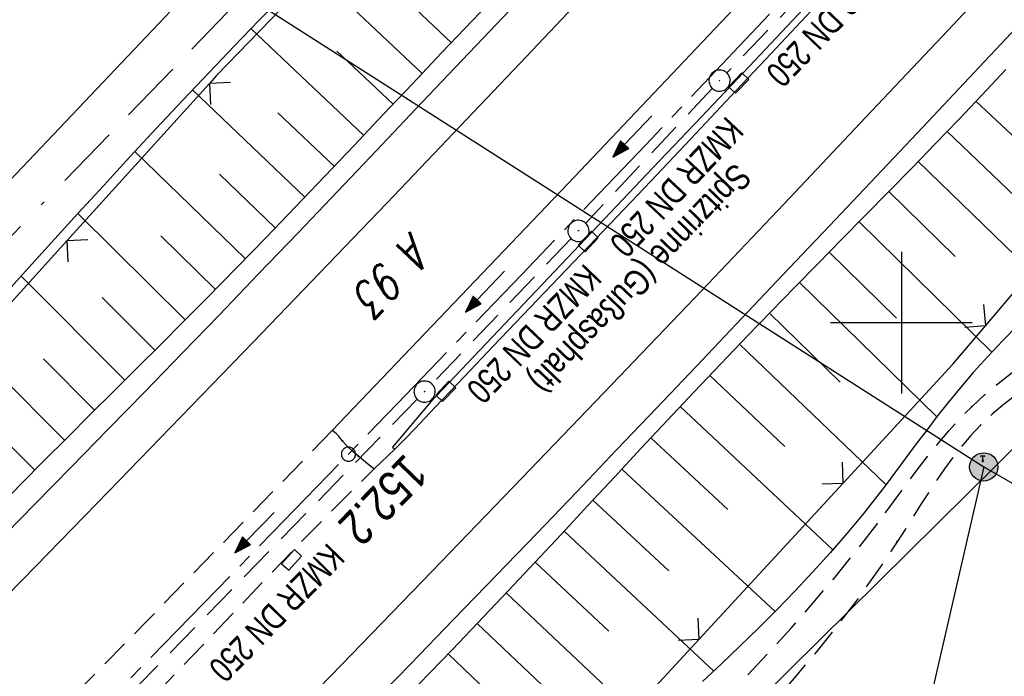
# Model space of a CAD drawing. Extents: x 510526 to 513920, y 467229 to 478797.
# Tile 210 of 256: x 511338 to 511407, y 473075 to 473121. Entities that reach past the tile are written whole.
import ezdxf

# ---------------------------------------------------------------- set-up
doc = ezdxf.new("R2010")
doc.units = 0
doc.header["$LTSCALE"] = 10
doc.header["$MEASUREMENT"] = 0
for name, pattern in [('ACAD_ISO16W100', [73, 15, -6.5, 15, -6.5, 15, -7, 1, -7]), ('ACHSE', [5.5, 4, -0.5, 0.5, -0.5]), ('LT00', [0]), ('LT11', [0.3, 0.2, -0.1]), ('STRICHLINIE2', [0.375, 0.25, -0.125])]:
    doc.linetypes.add(name, pattern=pattern)
doc.layers.get('0').update_dxf_attribs({"linetype": 'LT00'})
for name, color, linetype in [('-AX-020', 250, 'ACHSE'), ('-Halt-Pfeil', 4, 'LT00'), ('-Haltung', 182, 'STRICHLINIE2'), ('-Haltungsbeschriftung', 182, 'LT00'), ('-ST-20-1', 250, 'LT00'), ('BAB-KABEL', 220, 'ACAD_ISO16W100'), ('DFK_AB_L', 21, 'LT00'), ('DFK_BES-WEGE', 255, 'LT00'), ('DFK_TOPO-SYM', 252, 'LT00'), ('MITTELSTREIFEN-Ü_LINIE', 250, 'LT11'), ('RINNE_TEXT', 11, 'Continuous'), ('STROM_FREILTG', 80, 'STROMFREILEITUNG'), ('STROM_TEXT', 80, 'Continuous'), ('V93_AFBR_BAB', 250, 'LT00'), ('V93_BOESCH', 250, 'LT00'), ('V93_BOSCHUNG', 250, 'LT00'), ('V93_FELDWEG', 250, 'LT11'), ('V93_H_BORD', 250, 'LT00'), ('V93_KA_PRUF', 182, 'LT00'), ('V93_LD_MARK', 250, 'LT00'), ('V93_MSUE', 1, 'LT00'), ('V93_PARK_MS', 1, 'LT00'), ('V93_RASTER', 250, 'LT00'), ('V93_RINNE', 182, 'LT00'), ('V93_SINKK', 182, 'LT00'), ('V93_ZAUN', 40, 'LT00')]:
    doc.layers.add(name, color=color, linetype=linetype)
doc.styles.add('Arial', font='ARIAL.TTF')
doc.styles.add('Beschrift', font='ARIAL.TTF')
doc.styles.add('Haltungsbeschriftung', font='ARIAL.TTF', dxfattribs={"width": 0.75})
doc.styles.get("Standard").update_dxf_attribs({"font": 'romans.shx'})
doc.styles.add('Strom', font='txt.shx')
doc.linetypes.add('STROMFREILEITUNG', pattern='A,12.7,-5.5,["xx",Strom,S=2.5,R=0,X=-2.6,Y=-0.85],-4.35', length=22.55)

# ---------------------------------------------------------------- blocks, each defined once
blk = doc.blocks.new('SYMB7309')
at = {"color": 0, "linetype": 'ByBlock'}
for p, q in [((1.558, 3.279999), (-1.558, 3.28)), ((0, 0.5002), (0, 3.28))]:
    blk.add_line(p, q, dxfattribs=at)
for points in [[(-0.984, 3.526), (-1.558, 3.28), (-0.984, 3.034)], [(-0.031408, 0.499213), (-0.093728, 0.49134), (-0.15457, 0.475719), (-0.212975, 0.452595), (-0.268021, 0.422333), (-0.31884, 0.385411), (-0.36463, 0.342411), (-0.40467, 0.29401), (-0.438329, 0.240973), (-0.465074, 0.184136), (-0.484486, 0.124395), (-0.496256, 0.062692), (-0.5002, 0)], [(-0.5002, 0), (-0.496256, -0.062692), (-0.484486, -0.124395), (-0.465074, -0.184136), (-0.438329, -0.240973), (-0.404671, -0.29401), (-0.36463, -0.342411), (-0.31884, -0.385411), (-0.268021, -0.422333), (-0.212975, -0.452595), (-0.15457, -0.475719), (-0.093728, -0.49134), (-0.031408, -0.499213), (0.031408, -0.499213), (0.093728, -0.49134), (0.15457, -0.475719), (0.212975, -0.452595), (0.268021, -0.422333), (0.31884, -0.385411), (0.36463, -0.342411), (0.404671, -0.29401), (0.438329, -0.240973), (0.465075, -0.184136), (0.484486, -0.124395), (0.496256, -0.062692), (0.500201, 0)], [(0.5002, 0), (0.496256, 0.062692), (0.484485, 0.124395), (0.465074, 0.184136), (0.438329, 0.240973), (0.40467, 0.29401), (0.36463, 0.34241), (0.31884, 0.385411), (0.268021, 0.422333), (0.212975, 0.452595), (0.15457, 0.475719), (0.093728, 0.49134), (0.031408, 0.499213), (-0.031408, 0.499213)], [(0.984, 3.526), (1.558, 3.279999), (0.984, 3.034)]]:
    blk.add_lwpolyline(points, dxfattribs=at)
blk = doc.blocks.new('SYMB0002')
at = {"color": 0, "linetype": 'ByBlock'}
for points in [[(-0.031395, 0.499013), (-0.093691, 0.491144), (-0.154509, 0.475528), (-0.21289, 0.452414), (-0.267913, 0.422164), (-0.318712, 0.385257), (-0.364484, 0.342274), (-0.404509, 0.293893), (-0.438154, 0.240877), (-0.464888, 0.184062), (-0.484292, 0.124345), (-0.496058, 0.062667), (-0.5, 0)], [(-0.5, 0), (-0.496058, -0.062667), (-0.484292, -0.124345), (-0.464888, -0.184062), (-0.438154, -0.240877), (-0.404509, -0.293893), (-0.364485, -0.342274), (-0.318712, -0.385257), (-0.267914, -0.422164), (-0.21289, -0.452414), (-0.154509, -0.475529), (-0.093691, -0.491144), (-0.031395, -0.499014), (0.031395, -0.499014)], [(0.5, 0), (0.496057, 0.062667), (0.484292, 0.124345), (0.464888, 0.184062), (0.438153, 0.240877), (0.404509, 0.293893), (0.364484, 0.342274), (0.318712, 0.385257), (0.267913, 0.422164), (0.21289, 0.452414), (0.154509, 0.475528), (0.093691, 0.491144), (0.031395, 0.499013), (-0.031395, 0.499013)], [(0.031395, -0.499014), (0.093691, -0.491144), (0.154509, -0.475529), (0.21289, -0.452414), (0.267914, -0.422164), (0.318712, -0.385257), (0.364485, -0.342274), (0.404509, -0.293893), (0.438154, -0.240877), (0.464889, -0.184062), (0.484292, -0.124345), (0.496058, -0.062667), (0.5, 0)]]:
    blk.add_lwpolyline(points, dxfattribs=at)
blk = doc.blocks.new('SYMB0011')
at = {"color": 0, "linetype": 'ByBlock'}
for p, q in [((0.5, 0), (-0.5, 0)), ((0, 0.5), (0, -0.5))]:
    blk.add_line(p, q, dxfattribs=at)
blk = doc.blocks.new('SYMB0024')
at = {"color": 0, "linetype": 'ByBlock'}
for p, q in [((-0.5, 0.5), (0, 0)), ((0, 0), (0.5, 0.5))]:
    blk.add_line(p, q, dxfattribs=at)
blk = doc.blocks.new('SYMB0652')
at = {"color": 0, "linetype": 'ByBlock'}
blk.add_lwpolyline([(-0.15, -0.075), (0.15, -0.075), (0.15, 0.075), (-0.15, 0.075), (-0.15, -0.075)], dxfattribs=at)
blk = doc.blocks.new('SYMB0003')
at = {"color": 0, "linetype": 'ByBlock'}
for p, q in [((-0.015712, 0), (0.010166, 0.012015)), ((0, -0.021257), (-0.015712, 0)), ((0.010166, 0.012015), (0, -0.021257))]:
    blk.add_line(p, q, dxfattribs=at)
for points in [[(-0.031395, 0.499013), (-0.093691, 0.491144), (-0.154509, 0.475528), (-0.21289, 0.452414), (-0.267913, 0.422164), (-0.318712, 0.385257), (-0.364484, 0.342274), (-0.404509, 0.293893), (-0.438154, 0.240877), (-0.464888, 0.184062), (-0.484292, 0.124345), (-0.496058, 0.062667), (-0.5, 0)], [(0.5, 0), (0.496057, 0.062667), (0.484292, 0.124345), (0.464888, 0.184062), (0.438153, 0.240877), (0.404509, 0.293893), (0.364484, 0.342274), (0.318712, 0.385257), (0.267913, 0.422164), (0.21289, 0.452414), (0.154509, 0.475528), (0.093691, 0.491144), (0.031395, 0.499013), (-0.031395, 0.499013)], [(-0.5, 0), (-0.496058, -0.062667), (-0.484292, -0.124345), (-0.464888, -0.184062), (-0.438154, -0.240877), (-0.404509, -0.293893), (-0.364485, -0.342274), (-0.318712, -0.385257), (-0.267914, -0.422164), (-0.21289, -0.452414), (-0.154509, -0.475529), (-0.093691, -0.491144), (-0.031395, -0.499014), (0.031395, -0.499014)], [(0.031395, -0.499014), (0.093691, -0.491144), (0.154509, -0.475529), (0.21289, -0.452414), (0.267914, -0.422164), (0.318712, -0.385257), (0.364485, -0.342274), (0.404509, -0.293893), (0.438154, -0.240877), (0.464889, -0.184062), (0.484292, -0.124345), (0.496058, -0.062667), (0.5, 0)]]:
    blk.add_lwpolyline(points, dxfattribs=at)
blk = doc.blocks.new('SYMB0070')
at = {"color": 0, "linetype": 'ByBlock'}
for p, q in [((-0.5, 0), (0.2, 0)), ((0.5, 0), (0.2, 0.1)), ((0.2, 0.1), (0.2, 0)), ((0.468, 0), (0.21, 0.086)), ((0.21, 0.086), (0.21, -0.086)), ((0.21, -0.086), (0.468, 0)), ((0.22, -0.072), (0.437, 0)), ((0.23, -0.058), (0.405, 0)), ((0.24, -0.045), (0.374, 0)), ((0.342, 0), (0.25, 0.031)), ((0.25, 0.031), (0.25, -0.031)), ((0.25, -0.031), (0.342, 0)), ((0.26, -0.017), (0.31, 0)), ((0.27, -0.003), (0.279, 0))]:
    blk.add_line(p, q, dxfattribs=at)
for points in [[(0.2, 0), (0.2, -0.1), (0.5, 0)], [(0.437, 0), (0.22, 0.072), (0.22, -0.072)], [(0.405, 0), (0.23, 0.058), (0.23, -0.058)], [(0.374, 0), (0.24, 0.045), (0.24, -0.045)], [(0.31, 0), (0.26, 0.017), (0.26, -0.017)], [(0.279, 0), (0.27, 0.003), (0.27, -0.003)]]:
    blk.add_lwpolyline(points, dxfattribs=at)

msp = doc.modelspace()

# ---------------------------------------------------------------- hatches: boundary and pattern name
at = {"layer": 'STROM_TEXT'}
h = msp.add_hatch(color=256, dxfattribs=at)
edge = h.paths.add_edge_path()
edge.add_arc((511405.815, 473089.817), 1, 0, 360)

# ---------------------------------------------------------------- linework, layer by layer
at = {"layer": '-AX-020', "ltscale": 0.2, "flags": 128}
msp.add_lwpolyline([(513881.716, 478796.972), (513877.87, 478787.354), (513870.367, 478768.801), (513862.788, 478750.278), (513855.137, 478731.786), (513847.411, 478713.324), (513839.611, 478694.893), (513831.738, 478676.494), (513823.791, 478658.127), (513815.771, 478639.791), (513807.678, 478621.487), (513799.512, 478603.216), (513791.272, 478584.978), (513782.96, 478566.773), (513774.576, 478548.601), (513766.118, 478530.463), (513757.588, 478512.359), (513748.986, 478494.289), (513740.312, 478476.254), (513731.565, 478458.253), (513722.747, 478440.287), (513713.857, 478422.357), (513704.896, 478404.463), (513695.863, 478386.605), (513686.758, 478368.782), (513677.583, 478350.997), (513668.336, 478333.248), (513659.019, 478315.536), (513649.63, 478297.862), (513640.172, 478280.225), (513630.643, 478262.626), (513621.043, 478245.066), (513611.374, 478227.544), (513601.634, 478210.061), (513591.825, 478192.617), (513586.745, 478183.647), (513576.83, 478166.262), (513566.848, 478148.917), (513556.8, 478131.609), (513546.688, 478114.338), (513536.514, 478097.104), (513526.28, 478079.906), (513515.988, 478062.743), (513505.638, 478045.613), (513495.234, 478028.517), (513484.778, 478011.453), (513474.27, 477994.421), (513463.712, 477977.419), (513453.108, 477960.447), (513442.457, 477943.503), (513431.762, 477926.587), (513421.026, 477909.698), (513410.248, 477892.835), (513399.432, 477875.997), (513388.579, 477859.182), (513377.691, 477842.39), (513366.769, 477825.62), (513355.815, 477808.871), (513344.831, 477792.142), (513333.819, 477775.431), (513322.78, 477758.738), (513311.715, 477742.062), (513300.628, 477725.401), (513289.519, 477708.754), (513278.389, 477692.121), (513267.242, 477675.5), (513256.078, 477658.891), (513244.899, 477642.291), (513233.706, 477625.7), (513222.502, 477609.117), (513211.288, 477592.542), (513200.066, 477575.971), (513188.837, 477559.405), (513177.603, 477542.843), (513166.366, 477526.282), (513154.797, 477509.239), (513142.496, 477491.114), (513130.197, 477472.988), (513117.902, 477454.859), (513105.613, 477436.726), (513093.333, 477418.587), (513081.064, 477400.44), (513068.808, 477382.285), (513056.567, 477364.119), (513044.344, 477345.942), (513032.141, 477327.752), (513019.958, 477309.547), (513007.8, 477291.325), (512995.668, 477273.087), (512983.565, 477254.83), (512971.492, 477236.552), (512959.452, 477218.253), (512947.447, 477199.931), (512935.479, 477181.584), (512923.551, 477163.212), (512911.665, 477144.812), (512899.822, 477126.385), (512888.026, 477107.927), (512876.279, 477089.439), (512864.582, 477070.918), (512852.939, 477052.364), (512841.352, 477033.775), (512829.822, 477015.15), (512818.352, 476996.488), (512806.945, 476977.787), (512795.603, 476959.048), (512789.644, 476949.141), (512778.405, 476930.339), (512767.236, 476911.496), (512756.135, 476892.613), (512745.103, 476873.688), (512734.14, 476854.724), (512723.246, 476835.72), (512712.422, 476816.676), (512701.668, 476797.593), (512690.983, 476778.471), (512680.369, 476759.309), (512669.824, 476740.11), (512659.35, 476720.871), (512648.946, 476701.595), (512638.612, 476682.281), (512628.349, 476662.929), (512618.157, 476643.54), (512608.036, 476624.113), (512597.985, 476604.65), (512588.006, 476585.15), (512578.098, 476565.614), (512568.261, 476546.042), (512558.497, 476526.434), (512548.803, 476506.791), (512539.182, 476487.112), (512529.632, 476467.399), (512520.155, 476447.65), (512510.749, 476427.867), (512501.416, 476408.05), (512492.156, 476388.199), (512482.968, 476368.314), (512473.852, 476348.396), (512464.81, 476328.445), (512455.84, 476308.46), (512446.944, 476288.443), (512438.12, 476268.394), (512429.37, 476248.313), (512420.694, 476228.2), (512412.09, 476208.055), (512403.561, 476187.879), (512395.105, 476167.672), (512386.723, 476147.434), (512378.415, 476127.166), (512370.181, 476106.867), (512362.021, 476086.539), (512353.936, 476066.181), (512345.925, 476045.794), (512337.988, 476025.377), (512330.127, 476004.932), (512322.339, 475984.458), (512314.627, 475963.955), (512306.989, 475943.425), (512299.427, 475922.867), (512291.94, 475902.281), (512284.528, 475881.669), (512277.191, 475861.029), (512269.93, 475840.362), (512262.744, 475819.67), (512255.634, 475798.951), (512248.599, 475778.206), (512241.641, 475757.436), (512234.758, 475736.641), (512227.951, 475715.82), (512221.221, 475694.975), (512214.566, 475674.105), (512207.988, 475653.211), (512201.487, 475632.294), (512200.128, 475627.887), (512194.281, 475608.791), (512188.5, 475589.674), (512182.785, 475570.538), (512177.137, 475551.381), (512171.56, 475532.204), (512166.053, 475513.007), (512160.618, 475493.788), (512155.257, 475474.55), (512149.971, 475455.29), (512148.09, 475448.361), (512142.908, 475429.074), (512137.804, 475409.765), (512132.778, 475390.436), (512127.829, 475371.088), (512122.957, 475351.719), (512118.163, 475332.332), (512113.447, 475312.925), (512108.808, 475293.499), (512104.247, 475274.055), (512099.765, 475254.593), (512095.36, 475235.113), (512091.033, 475215.616), (512086.785, 475196.101), (512082.614, 475176.57), (512078.522, 475157.022), (512074.508, 475137.458), (512070.573, 475117.878), (512066.716, 475098.282), (512063.238, 475080.246), (512059.532, 475060.621), (512055.901, 475040.983), (512052.344, 475021.33), (512048.857, 475001.665), (512045.438, 474981.988), (512042.084, 474962.3), (512038.794, 474942.602), (512035.562, 474922.893), (512032.388, 474903.175), (512029.269, 474883.449), (512026.201, 474863.714), (512023.183, 474843.972), (512020.21, 474824.222), (512017.282, 474804.467), (512014.394, 474784.705), (512011.544, 474764.937), (512008.73, 474745.165), (512005.949, 474725.388), (512003.198, 474705.607), (512000.474, 474685.821), (511997.775, 474666.033), (511995.098, 474646.242), (511992.439, 474626.448), (511989.798, 474606.651), (511987.169, 474586.854), (511984.552, 474567.054), (511981.943, 474547.253), (511979.34, 474527.452), (511976.744, 474507.689), (511975.127, 474495.377), (511973.477, 474482.815), (511971.825, 474470.254), (511970.169, 474457.693), (511968.506, 474445.133), (511966.835, 474432.574), (511965.154, 474420.016), (511963.46, 474407.46), (511961.752, 474394.906), (511960.027, 474382.355), (511958.283, 474369.806), (511956.518, 474357.259), (511954.73, 474344.717), (511952.918, 474332.177), (511951.078, 474319.642), (511949.209, 474307.111), (511947.309, 474294.584), (511945.376, 474282.063), (511943.407, 474269.547), (511941.4, 474257.038), (511939.355, 474244.534), (511937.267, 474232.038), (511935.137, 474219.549), (511932.96, 474207.067), (511930.736, 474194.594), (511928.462, 474182.131), (511926.136, 474169.676), (511923.757, 474157.232), (511921.321, 474144.799), (511918.829, 474132.377), (511916.276, 474119.967), (511913.661, 474107.57), (511910.982, 474095.187), (511908.238, 474082.818), (511905.425, 474070.464), (511902.544, 474058.127), (511899.59, 474045.806), (511896.562, 474033.504), (511893.47, 474021.261), (511890.29, 474008.997), (511887.033, 473996.753), (511883.699, 473984.53), (511880.287, 473972.328), (511876.798, 473960.148), (511873.233, 473947.991), (511869.591, 473935.856), (511865.873, 473923.745), (511862.077, 473911.656), (511858.206, 473899.593), (511854.259, 473887.554), (511850.236, 473875.54), (511846.136, 473863.552), (511841.962, 473851.59), (511837.711, 473839.654), (511833.386, 473827.746), (511828.985, 473815.865), (511824.51, 473804.012), (511819.96, 473792.188), (511815.335, 473780.392), (511810.636, 473768.626), (511805.863, 473756.89), (511801.015, 473745.185), (511796.094, 473733.51), (511791.099, 473721.866), (511786.031, 473710.255), (511780.889, 473698.675), (511775.675, 473687.128), (511770.388, 473675.615), (511765.028, 473664.135), (511759.596, 473652.689), (511754.091, 473641.278), (511748.515, 473629.901), (511742.867, 473618.56), (511737.147, 473607.255), (511731.356, 473595.986), (511725.494, 473584.754), (511719.562, 473573.559), (511713.558, 473562.402), (511707.485, 473551.283), (511701.341, 473540.203), (511695.128, 473529.162), (511688.845, 473518.159), (511682.492, 473507.198), (511676.07, 473496.276), (511669.58, 473485.395), (511663.021, 473474.555), (511656.394, 473463.757), (511649.699, 473453.001), (511642.935, 473442.288), (511636.105, 473431.617), (511629.207, 473420.99), (511622.242, 473410.406), (511615.211, 473399.867), (511608.113, 473389.372), (511600.949, 473378.922), (511593.719, 473368.518), (511586.423, 473358.16), (511579.062, 473347.848), (511571.637, 473337.582), (511564.147, 473327.364), (511556.592, 473317.193), (511548.973, 473307.07), (511541.291, 473296.996), (511533.545, 473286.969), (511525.735, 473276.993), (511517.863, 473267.066), (511509.929, 473257.188), (511501.932, 473247.361), (511493.873, 473237.584), (511485.753, 473227.859), (511477.572, 473218.186), (511475.548, 473215.811), (511467.291, 473206.202), (511458.976, 473196.642), (511450.605, 473187.132), (511442.182, 473177.667), (511433.709, 473168.249), (511425.188, 473158.872), (511416.622, 473149.537), (511408.014, 473140.241), (511399.365, 473130.982), (511390.679, 473121.758), (511381.958, 473112.568), (511373.205, 473103.409), (511364.421, 473094.278), (511355.61, 473085.175), (511346.772, 473076.096), (511337.912, 473067.039), (511329.031, 473058.003), (511320.132, 473048.986), (511311.216, 473039.984), (511302.286, 473030.997), (511293.345, 473022.02), (511284.394, 473013.053), (511275.436, 473004.094), (511266.473, 472995.139), (511255.909, 472984.591), (511236.789, 472965.502), (511230.177, 472958.9), (511223.567, 472952.294), (511216.964, 472945.683), (511210.368, 472939.063), (511203.785, 472932.433), (511197.215, 472925.788), (511190.663, 472919.125), (511184.131, 472912.443), (511177.622, 472905.739), (511171.139, 472899.01), (511164.685, 472892.252), (511158.263, 472885.464), (511151.877, 472878.643), (511145.529, 472871.786), (511139.222, 472864.891), (511132.96, 472857.955), (511126.746, 472850.976), (511120.583, 472843.952), (511114.476, 472836.881), (511109.32, 472830.82), (511103.322, 472823.655), (511097.386, 472816.438), (511091.511, 472809.171), (511085.699, 472801.854), (511079.95, 472794.488), (511074.265, 472787.072), (511068.642, 472779.609), (511063.084, 472772.097), (511057.591, 472764.538), (511052.162, 472756.933), (511046.799, 472749.281), (511041.501, 472741.584), (511036.27, 472733.841), (511031.105, 472726.054), (511026.007, 472718.223), (511020.976, 472710.349), (511016.012, 472702.431), (511011.117, 472694.472), (511006.29, 472686.471), (511001.532, 472678.429), (510996.842, 472670.347), (510992.223, 472662.225), (510987.672, 472654.063), (510983.192, 472645.863), (510978.782, 472637.625), (510974.443, 472629.349), (510970.175, 472621.036), (510965.978, 472612.687), (510961.853, 472604.303), (510957.799, 472595.883), (510953.818, 472587.43), (510949.91, 472578.942), (510946.074, 472570.422), (510942.311, 472561.868), (510938.622, 472553.283), (510935.007, 472544.666), (510931.465, 472536.02), (510927.997, 472527.343), (510924.604, 472518.636), (510921.286, 472509.901), (510918.042, 472501.138), (510914.874, 472492.347), (510911.781, 472483.529), (510908.763, 472474.686), (510905.821, 472465.817), (510902.956, 472456.923), (510900.166, 472448.004), (510897.454, 472439.062), (510894.817, 472430.098), (510892.258, 472421.111), (510889.776, 472412.102), (510887.37, 472403.073), (510885.043, 472394.023), (510882.792, 472384.954), (510880.62, 472375.866), (510878.525, 472366.759), (510876.509, 472357.635), (510874.57, 472348.494), (510872.71, 472339.337), (510870.929, 472330.164), (510869.226, 472320.976), (510867.602, 472311.774), (510866.056, 472302.558), (510864.59, 472293.33), (510863.202, 472284.089), (510861.894, 472274.837), (510860.665, 472265.574), (510859.516, 472256.301), (510858.445, 472247.018), (510857.455, 472237.726), (510856.544, 472228.427), (510855.712, 472219.119), (510854.96, 472209.806), (510854.288, 472200.485), (510853.696, 472191.159), (510853.184, 472181.829), (510852.752, 472172.495), (510852.399, 472163.157), (510852.127, 472153.817), (510851.934, 472144.475), (510851.822, 472135.131), (510851.789, 472125.787), (510851.836, 472116.443), (510851.964, 472107.1), (510852.009, 472104.711), (510852.237, 472095.37), (510852.543, 472086.03), (510852.927, 472076.694), (510853.387, 472067.361), (510853.922, 472058.032), (510854.53, 472048.707), (510855.21, 472039.388), (510855.961, 472030.074), (510856.782, 472020.766), (510857.671, 472011.464), (510858.627, 472002.169), (510859.649, 471992.88), (510860.734, 471983.599), (510861.883, 471974.326), (510863.094, 471965.06), (510864.364, 471955.802), (510865.694, 471946.554), (510867.082, 471937.313), (510868.525, 471928.081), (510870.024, 471918.857), (510871.577, 471909.643), (510873.182, 471900.438), (510874.839, 471891.241), (510876.545, 471882.054), (510878.3, 471872.876), (510880.102, 471863.708), (510881.95, 471854.548), (510883.842, 471845.397), (510885.778, 471836.255), (510887.756, 471827.123), (510889.775, 471817.999), (510891.834, 471808.885), (510893.93, 471799.779), (510896.064, 471790.681), (510898.233, 471781.592), (510900.437, 471772.511), (510902.673, 471763.439), (510904.942, 471754.374), (510907.241, 471745.317), (510909.57, 471736.267), (510911.926, 471727.225), (510914.31, 471718.19), (510916.719, 471709.161), (510919.152, 471700.139), (510921.608, 471691.124), (510924.087, 471682.114), (510926.585, 471673.11), (510929.104, 471664.112), (510931.64, 471655.118), (510934.193, 471646.129), (510936.762, 471637.145), (510939.345, 471628.165), (510941.941, 471619.188), (510944.55, 471610.216), (510947.169, 471601.246), (510949.797, 471592.279), (510952.434, 471583.314), (510955.078, 471574.352), (510957.727, 471565.391), (510960.382, 471556.431), (510963.039, 471547.473), (510967.703, 471531.767), (510970.248, 471523.199), (510975.26, 471506.323), (510980.27, 471489.445), (510985.273, 471472.566), (510990.267, 471455.684), (510995.248, 471438.798), (511000.214, 471421.908), (511005.162, 471405.012), (511010.087, 471388.11), (511014.988, 471371.201), (511019.861, 471354.283), (511024.703, 471337.357), (511029.511, 471320.421), (511034.281, 471303.475), (511039.011, 471286.517), (511043.698, 471269.547), (511048.338, 471252.564), (511052.928, 471235.568), (511057.465, 471218.557), (511061.945, 471201.532), (511066.367, 471184.491), (511070.726, 471167.434), (511075.019, 471150.36), (511079.243, 471133.269), (511083.395, 471116.16), (511086.572, 471102.843), (511090.589, 471085.702), (511094.527, 471068.543), (511098.388, 471051.366), (511102.17, 471034.172), (511105.875, 471016.961), (511109.501, 470999.734), (511113.048, 470982.489), (511116.518, 470965.23), (511119.908, 470947.954), (511123.221, 470930.663), (511126.454, 470913.357), (511129.609, 470896.037), (511132.686, 470878.703), (511135.683, 470861.354), (511138.602, 470843.993), (511141.441, 470826.619), (511144.202, 470809.231), (511146.884, 470791.831), (511149.487, 470774.42), (511152.01, 470756.996), (511154.454, 470739.562), (511156.819, 470722.116), (511159.105, 470704.66), (511161.311, 470687.193), (511163.438, 470669.717), (511165.485, 470652.232), (511165.638, 470650.897), (511167.873, 470631.022), (511170.027, 470611.138), (511172.103, 470591.246), (511174.098, 470571.346), (511176.014, 470551.438), (511177.851, 470531.523), (511179.526, 470512.546), (511180.884, 470496.345), (511182.163, 470480.137), (511183.363, 470463.922), (511184.482, 470447.702), (511185.522, 470431.478), (511186.482, 470415.247), (511187.362, 470399.013), (511188.162, 470382.774), (511188.882, 470366.532), (511189.522, 470350.286), (511190.082, 470334.037), (511190.563, 470317.786), (511190.963, 470301.532), (511191.284, 470285.277), (511191.524, 470269.02), (511191.684, 470252.763), (511191.765, 470236.505), (511191.765, 470220.247), (511191.686, 470203.988), (511191.526, 470187.731), (511191.287, 470171.474), (511191.243, 470169.007), (511190.912, 470152.752), (511190.504, 470136.499), (511190.023, 470120.247), (511189.472, 470103.998), (511188.854, 470087.752), (511188.173, 470071.508), (511187.432, 470055.266), (511186.634, 470039.027), (511185.783, 470022.791), (511184.882, 470006.558), (511183.935, 469990.327), (511182.944, 469974.099), (511181.913, 469957.873), (511180.846, 469941.65), (511179.745, 469925.429), (511178.614, 469909.21), (511177.457, 469892.993), (511176.276, 469876.777), (511175.075, 469860.563), (511173.858, 469844.35), (511172.627, 469828.139), (511171.386, 469811.927), (511170.138, 469795.717), (511168.847, 469778.991), (511030.959, 467993.348), (511029.419, 467973.407), (511027.883, 467953.466), (511026.353, 467933.525), (511024.832, 467913.582), (511023.323, 467893.64), (511021.828, 467873.695), (511020.353, 467853.75), (511018.898, 467833.804), (511017.467, 467813.855), (511016.063, 467793.903), (511014.69, 467773.951), (511013.35, 467753.995), (511012.046, 467734.038), (511010.782, 467714.078), (511009.56, 467694.116), (511008.383, 467674.151), (511007.254, 467654.183), (511006.177, 467634.211), (511005.154, 467614.237), (511004.188, 467594.261), (511003.284, 467574.281), (511002.442, 467554.299), (511001.667, 467534.314), (511000.962, 467514.327), (511000.329, 467494.336), (510999.772, 467474.345), (510999.556, 467465.709), (510999.112, 467445.714), (510998.747, 467425.717), (510998.463, 467405.719), (510998.259, 467385.719), (510998.135, 467365.72), (510998.091, 467345.72), (510998.127, 467325.72), (510998.243, 467305.721), (510998.439, 467285.721), (510998.715, 467265.723), (510999.071, 467245.726), (510999.432, 467229.156)], dxfattribs=at)
at = {"layer": '-Haltung'}
for p, q in [((511398.348, 473128.784), (511387.686, 473117.637)), ((511386.655, 473116.548), (511377.723, 473107.031)), ((511376.692, 473105.942), (511366.87, 473095.676)), ((511365.828, 473094.597), (511346.089, 473074.325))]:
    msp.add_line(p, q, dxfattribs=at)
at = {"layer": 'BAB-KABEL', "ltscale": 0.03, "flags": 128}
msp.add_lwpolyline([(513339.839, 477816.319), (513312.266, 477774.649), (513284.672, 477732.996), (513252.5, 477694.412), (513223.881, 477653.496), (513195.795, 477612.121), (513167.629, 477570.875), (513139.88, 477529.298), (513111.793, 477487.916), (513083.807, 477446.454), (513055.844, 477404.978), (513022.492, 477355.034), (513000.515, 477321.52), (512973.122, 477279.62), (512945.422, 477237.871), (512917.575, 477196.217), (512879.155, 477137.499), (512858.339, 477103.216), (512837.389, 477068.954), (512811.451, 477026.06), (512784.195, 476983.896), (512756.652, 476941.559), (512731.123, 476898.632), (512706.393, 476854.964), (512681.949, 476811.101), (512658.869, 476770.394), (512633.742, 476723.052), (512609.823, 476678.973), (512586.03, 476634.72), (512574.463, 476609.04), (512565.77, 476584.237), (512545.206, 476542.916), (512523.454, 476497.739), (512501.769, 476452.474), (512480.246, 476407.171), (512458.846, 476361.789), (512438.563, 476315.939), (512418.177, 476270.118), (512378.72, 476177.833), (512359.892, 476131.364), (512341.348, 476084.783), (512322.575, 476038.314), (512304.817, 475991.341), (512287.677, 475944.24), (512270.282, 475897.168), (512254.121, 475849.696), (512237.768, 475802.276), (512221.53, 475754.824), (512205.859, 475707.192), (512190.782, 475659.377), (512175.78, 475611.52), (512161.516, 475563.423), (512145.692, 475515.804), (512137.725, 475496.074), (512130.625, 475467.918), (512119.035, 475418.91), (512105.583, 475370.555), (512100.73, 475351.099), (512084.182, 475320.513), (512082.618, 475318.668), (512071.987, 475296.243), (512062.064, 475264.372), (512059.316, 475232.902), (512061.872, 475193.176), (512054.818, 475143.1), (512045.689, 475099.989), (512036.29, 475050.898), (512027.273, 475001.725), (512018.223, 474952.549), (512008.899, 474903.418), (512000.14, 474854.229), (511992.355, 474804.855), (511985.273, 474755.369), (511977.385, 474700.851), (511969.41, 474646.425), (511966.53, 474615.204), (511972.795, 474604.79), (511970.049, 474596.165), (511959.565, 474586.374), (511941.907, 474517.478), (511936.852, 474477.772), (511926.657, 474399.733), (511919.973, 474355.376), (511910.09, 474296.615), (511899.454, 474238.126), (511883.784, 474152.683), (511870.289, 474094.001), (511857.131, 474053.876), (511852.776, 474012.454), (511853.171, 473966.862), (511852.492, 473957.146), (511851.311, 473949.656), (511841.692, 473942.065), (511825.821, 473895.229), (511826.651, 473894.117), (511810.899, 473851.945), (511793.573, 473805.027), (511775.285, 473758.358), (511755.124, 473712.475), (511734.052, 473667.008), (511712.225, 473621.972), (511689.498, 473577.273), (511665.157, 473533.497), (511639.854, 473490.241), (511612.908, 473448.14), (511601.588, 473431.806), (511558.048, 473366.072), (511514.894, 473306.01), (511484.056, 473267.454), (511450.631, 473224.7), (511393.065, 473164.53), (511363.017, 473132.866), (511308.517, 473076.446), (511275.572, 473040.359), (511243.006, 473009.331), (511235.22, 472986.054), (511231.03, 472981.056), (511075.99, 472813.106), (511070.243, 472807.304), (511057.801, 472797.513), (511038.028, 472769.96), (511010.695, 472730.526), (510983.876, 472687.185), (510959.577, 472643.761), (510934.3, 472604.326), (510904.804, 472574.327), (510913.914, 472558.288), (510911.702, 472550.665), (510911.228, 472549.239), (510895.971, 472514.712), (510882.655, 472477.924), (510872.403, 472460.753), (510857.497, 472432.352), (510836.101, 472381.12), (510836.281, 472368.894), (510832.944, 472355.972), (510830.181, 472332.026), (510848.219, 472325.537), (510838.512, 472271.416), (510831.965, 472215.431), (510830.702, 472169.392), (510828.833, 472118.665), (510829.075, 472067.625), (510833.949, 472011.739), (510842.444, 471951.437), (510849.978, 471906.34), (510856.18, 471866.272), (510867.229, 471812.821), (510879.853, 471762.875), (510891.506, 471713.806), (510903.789, 471665.07), (510916.063, 471616.285), (510929.638, 471568.076), (510950.958, 471501.368), (510971.606, 471429.824), (510974.35, 471422.765), (510989.551, 471366.875), (511004.499, 471314.199), (511016.364, 471270.838), (511026.276, 471232.419), (511039.24, 471184.146), (511056.597, 471116.881), (511065.905, 471078.265), (511077.604, 471030.011), (511089.225, 470981.622), (511098.911, 470932.895), (511107.165, 470884.025), (511116.152, 470835.042), (511125.079, 470786.059), (511133.148, 470736.973), (511137.299, 470706.315), (511129.89, 470689.715), (511129.543, 470684.612), (511132.443, 470671.581), (511143.113, 470670.948), (511145.784, 470638.261), (511151.08, 470588.888), (511155.977, 470539.416), (511159.512, 470489.779), (511162.627, 470440.141), (511165.944, 470390.621), (511167.842, 470340.945), (511167.805, 470291.237), (511167.773, 470272.425), (511169.192, 470243.962), (511168.974, 470223.344), (511163.734, 470203.872), (511151.457, 470170.118), (511152.401, 470145.764), (511161.627, 470107.325), (511162.261, 470078.654), (511157.084, 470021.39), (511153.973, 469975.779), (511150.229, 469924.108), (511146.614, 469878.373), (511141.044, 469826.728), (511133.852, 469745.039), (511131.815, 469700.017), (511128.932, 469655.166), (511125.194, 469595.287), (511130.663, 469554.69), (511130.405, 469544.669), (511121.691, 469477.401)], dxfattribs=at)
at = {"layer": 'DFK_AB_L'}
for p, q in [((511319.146, 473091.144), (511364.224, 473138.686)), ((511411.587, 473094.773), (511376.223, 473059.778))]:
    msp.add_line(p, q, dxfattribs=at)
at = {"layer": 'MITTELSTREIFEN-Ü_LINIE', "flags": 128}
for points in [[(511359.822, 473092.378), (511346.747, 473078.92), (511332.503, 473064.433), (511315.065, 473046.86), (511298.292, 473030.033), (511281.561, 473013.296), (511255.324, 472987.003)], [(511260.453, 472986.6), (511261.621, 472987.781), (511262.79, 472988.961), (511263.963, 472990.137), (511265.206, 472991.372), (511266.452, 472992.603), (511267.701, 472993.832), (511271.071, 472997.156), (511274.436, 473000.486), (511277.795, 473003.821), (511281.151, 473007.16), (511284.504, 473010.502), (511287.902, 473013.893), (511291.298, 473017.285), (511294.693, 473020.677), (511298.089, 473024.07), (511301.486, 473027.461), (511304.281, 473030.25), (511307.076, 473033.038), (511309.87, 473035.828), (511312.662, 473038.621), (511315.449, 473041.417), (511318.232, 473044.218), (511320.713, 473046.725), (511323.19, 473049.235), (511325.664, 473051.747), (511328.138, 473054.261), (511330.611, 473056.775), (511333.086, 473059.287), (511335.564, 473061.796), (511337.624, 473063.878), (511339.685, 473065.959), (511341.745, 473068.041), (511343.801, 473070.127), (511345.851, 473072.219), (511347.893, 473074.319), (511349.925, 473076.429), (511351.34, 473077.911), (511352.751, 473079.397), (511354.163, 473080.882), (511355.576, 473082.366), (511356.995, 473083.844), (511358.422, 473085.314), (511359.859, 473086.773), (511361.31, 473088.219), (511362.778, 473089.648)]]:
    msp.add_lwpolyline(points, dxfattribs=at)
at = {"layer": 'STROM_FREILTG', "ltscale": 0.1}
for points in [[(511257.5, 473183.61), (511277.43, 473171.85), (511405.815, 473089.817), (511479.27, 473047.55), (511503.451, 473032.631)], [(511405.815, 473089.817), (511385.015, 472999.488), (511352.517, 472836.418)]]:
    msp.add_lwpolyline(points, dxfattribs=at)
at = {"layer": 'STROM_TEXT'}
msp.add_circle((511405.815, 473089.817), 1, dxfattribs=at)
at = {"layer": 'V93_AFBR_BAB'}
for points in [[(511478.952, 473222.931), (511473.15, 473216.01), (511457.141, 473197.691), (511441.699, 473180.367), (511425.589, 473162.53), (511409.638, 473145.109), (511393.321, 473127.62), (511376.494, 473109.827), (511359.822, 473092.378)], [(511331.821, 473080.025), (511338.811, 473087.154), (511341.424, 473089.824), (511344.035, 473092.497), (511346.642, 473095.173), (511349.244, 473097.854), (511351.841, 473100.54), (511354.632, 473103.442), (511357.417, 473106.351), (511360.195, 473109.265), (511362.971, 473112.183), (511365.743, 473115.103), (511368.514, 473118.025), (511371.419, 473121.088), (511374.323, 473124.152)], [(511408.132, 473120.859), (511404.786, 473117.288), (511401.508, 473113.802), (511398.223, 473110.321), (511394.935, 473106.845), (511391.643, 473103.371), (511388.349, 473099.9), (511385.536, 473096.938), (511382.722, 473093.977), (511379.905, 473091.019), (511377.085, 473088.064), (511374.26, 473085.114), (511371.429, 473082.169), (511368.399, 473079.03), (511365.362, 473075.898), (511362.32, 473072.77), (511359.274, 473069.647), (511356.175, 473066.476), (511353.074, 473063.307), (511349.973, 473060.139), (511346.871, 473056.97), (511343.771, 473053.8), (511340.906, 473050.867), (511338.043, 473047.933)], [(511362.778, 473089.648), (511363.272, 473090.122), (511363.766, 473090.597), (511364.256, 473091.075)]]:
    msp.add_lwpolyline(points, dxfattribs=at)
at = {"layer": 'V93_BOESCH'}
for points in [[(511336.173, 473086.876), (511337.876, 473088.615), (511339.505, 473090.263), (511341.141, 473091.904), (511342.781, 473093.542), (511344.424, 473095.177), (511346.066, 473096.811), (511347.707, 473098.448), (511349.344, 473100.088), (511350.975, 473101.734), (511353.073, 473103.873), (511355.159, 473106.024), (511357.237, 473108.184), (511359.306, 473110.351), (511361.371, 473112.523), (511363.432, 473114.698), (511365.492, 473116.875), (511367.552, 473119.051), (511369.733, 473121.349), (511371.915, 473123.646)], [(511336.346, 473101.621), (511338.185, 473103.642), (511340.024, 473105.664), (511341.864, 473107.684), (511343.708, 473109.7), (511345.558, 473111.712), (511347.415, 473113.716), (511349.281, 473115.712), (511351.158, 473117.697), (511352.916, 473119.533), (511354.682, 473121.362), (511356.455, 473123.184)], [(511407.364, 473117.892), (511405.673, 473116.079), (511404.045, 473114.359), (511402.405, 473112.65), (511400.757, 473110.948), (511399.102, 473109.253), (511397.444, 473107.562), (511395.783, 473105.872), (511394.122, 473104.183), (511392.463, 473102.491), (511390.809, 473100.795), (511389.162, 473099.092), (511387.263, 473097.108), (511385.374, 473095.115), (511383.493, 473093.114), (511381.617, 473091.108), (511379.745, 473089.098), (511377.874, 473087.088), (511376.002, 473085.078), (511374.127, 473083.071), (511372.247, 473081.069), (511368.317, 473076.931), (511364.355, 473072.824)], [(511408.241, 473099.859), (511407.161, 473098.753), (511406.103, 473097.626), (511405.071, 473096.478), (511404.068, 473095.304), (511403.294, 473094.355), (511402.536, 473093.392), (511401.791, 473092.419), (511401.053, 473091.438), (511400.319, 473090.454), (511399.585, 473089.47), (511398.846, 473088.49), (511398.1, 473087.517), (511397.341, 473086.554), (511396.179, 473085.143), (511394.985, 473083.76), (511393.761, 473082.404), (511392.51, 473081.07), (511391.236, 473079.757), (511389.942, 473078.462), (511388.632, 473077.181), (511387.308, 473075.912), (511385.973, 473074.652)]]:
    msp.add_lwpolyline(points, dxfattribs=at)
at = {"layer": 'V93_BOSCHUNG'}
for p, q in [((511366.183, 473117.606), (511358.276, 473125.051)), ((511368.238, 473119.774), (511364.309, 473123.491)), ((511362.05, 473113.239), (511354.099, 473120.759)), ((511364.121, 473115.427), (511360.151, 473119.165)), ((511357.888, 473108.864), (511349.978, 473116.451)), ((511405.262, 473115.643), (511415.122, 473106.359)), ((511359.976, 473111.054), (511356.002, 473114.831)), ((511403.23, 473113.507), (511408.05, 473108.899)), ((511353.699, 473104.516), (511345.91, 473112.092)), ((511401.183, 473111.386), (511410.639, 473102.202)), ((511355.802, 473106.691), (511351.868, 473110.482)), ((511399.107, 473109.257), (511403.789, 473104.674)), ((511349.457, 473100.202), (511341.885, 473107.707)), ((511397.014, 473107.125), (511406.378, 473097.923)), ((511351.584, 473102.353), (511347.739, 473106.128)), ((511394.911, 473104.986), (511399.647, 473100.332)), ((511345.185, 473095.934), (511337.868, 473103.293)), ((511392.8, 473102.836), (511402.498, 473093.342)), ((511347.319, 473098.061), (511343.6, 473101.783)), ((511390.688, 473100.67), (511395.689, 473095.811)), ((511340.945, 473091.708), (511333.813, 473098.844)), ((511388.577, 473098.483), (511398.902, 473088.564)), ((511343.059, 473093.818), (511339.452, 473097.445)), ((511386.479, 473096.283), (511391.775, 473091.252)), ((511384.393, 473094.073), (511395.157, 473083.956)), ((511338.847, 473089.598), (511335.306, 473093.106)), ((511382.323, 473091.864), (511387.741, 473086.81)), ((511380.268, 473089.661), (511391.085, 473079.604)), ((511378.224, 473087.465), (511383.588, 473082.478)), ((511376.189, 473085.279), (511386.771, 473075.404)), ((511374.151, 473083.096), (511379.359, 473078.218)), ((511372.114, 473080.929), (511382.346, 473071.275)), ((511370.07, 473078.769), (511375.1, 473073.988)), ((511368.017, 473076.618), (511377.926, 473067.127))]:
    msp.add_line(p, q, dxfattribs=at)
at = {"layer": 'V93_FELDWEG', "flags": 128}
for points in [[(511264.307, 472971.807), (511265.388, 472971.846), (511266.717, 472971.906), (511268.044, 472971.982), (511269.367, 472972.08), (511270.686, 472972.206), (511272, 472972.365), (511273.307, 472972.563), (511274.609, 472972.806), (511275.902, 472973.098), (511277.288, 472973.474), (511278.66, 472973.913), (511280.012, 472974.415), (511281.341, 472974.977), (511282.641, 472975.599), (511283.907, 472976.279), (511285.136, 472977.017), (511286.323, 472977.81), (511287.459, 472978.653), (511288.551, 472979.546), (511289.606, 472980.484), (511290.625, 472981.463), (511291.614, 472982.476), (511292.577, 472983.521), (511293.517, 472984.593), (511294.439, 472985.686), (511295.346, 472986.797), (511296.242, 472987.92), (511297.133, 472989.051), (511298.02, 472990.185), (511298.91, 472991.318), (511299.805, 472992.445), (511300.71, 472993.561), (511301.629, 472994.662), (511302.787, 472995.996), (511303.969, 472997.304), (511305.172, 472998.588), (511306.394, 472999.851), (511307.63, 473001.099), (511308.879, 473002.332), (511310.137, 473003.556), (511311.401, 473004.774), (511312.669, 473005.988), (511315.15, 473008.364), (511317.633, 473010.739), (511320.12, 473013.112), (511322.61, 473015.482), (511325.106, 473017.847), (511327.607, 473020.207), (511330.116, 473022.559), (511332.634, 473024.901), (511335.16, 473027.234), (511338.573, 473030.35), (511342.003, 473033.447), (511345.45, 473036.524), (511348.913, 473039.583), (511352.391, 473042.625), (511355.883, 473045.652), (511359.387, 473048.665), (511362.904, 473051.664), (511366.432, 473054.652), (511368.204, 473056.146), (511369.977, 473057.641), (511371.747, 473059.137), (511373.513, 473060.639), (511375.272, 473062.148), (511377.022, 473063.667), (511378.76, 473065.198), (511380.484, 473066.745), (511382.192, 473068.308), (511383.923, 473069.932), (511385.632, 473071.578), (511387.318, 473073.248), (511388.978, 473074.945), (511390.609, 473076.671), (511392.211, 473078.426), (511393.78, 473080.212), (511395.316, 473082.032), (511396.814, 473083.888), (511398.275, 473085.78), (511398.988, 473086.736), (511399.696, 473087.696), (511400.405, 473088.654), (511401.119, 473089.605), (511401.845, 473090.544), (511402.586, 473091.464), (511403.349, 473092.361), (511404.139, 473093.228), (511404.961, 473094.06), (511405.875, 473094.903), (511406.827, 473095.706), (511407.811, 473096.473), (511408.824, 473097.21), (511409.86, 473097.921), (511410.915, 473098.613), (511411.984, 473099.29), (511413.063, 473099.958), (511414.147, 473100.622), (511415.232, 473101.286), (511416.312, 473101.957), (511417.383, 473102.639), (511418.44, 473103.338), (511419.838, 473104.313), (511421.206, 473105.324), (511422.547, 473106.366), (511423.865, 473107.437), (511425.162, 473108.532), (511426.441, 473109.647), (511427.707, 473110.779), (511428.962, 473111.923), (511430.209, 473113.075), (511431.452, 473114.233), (511433.515, 473116.161), (511435.572, 473118.094), (511437.623, 473120.033), (511439.665, 473121.98), (511441.697, 473123.937), (511443.717, 473125.907), (511445.722, 473127.891), (511448.03, 473130.211), (511450.317, 473132.551), (511452.588, 473134.908), (511454.842, 473137.281), (511457.083, 473139.668), (511459.311, 473142.066), (511461.528, 473144.474), (511463.736, 473146.889), (511465.938, 473149.311), (511468.693, 473152.355), (511471.442, 473155.405), (511474.186, 473158.459), (511476.926, 473161.516), (511479.665, 473164.575), (511482.403, 473167.636), (511485.143, 473170.697), (511487.886, 473173.758), (511490.634, 473176.818), (511493.389, 473179.875), (511495.281, 473181.969), (511497.174, 473184.063), (511499.067, 473186.158), (511500.957, 473188.256), (511502.842, 473190.358), (511504.719, 473192.466), (511506.587, 473194.581), (511508.442, 473196.704), (511510.28, 473198.833)], [(511512.016, 473197.497), (511511.132, 473196.464), (511509.168, 473194.195), (511507.189, 473191.936), (511505.199, 473189.685), (511503.199, 473187.442), (511501.192, 473185.204), (511499.18, 473182.97), (511497.166, 473180.741), (511495.15, 473178.514), (511491.679, 473174.677), (511488.212, 473170.844), (511484.748, 473167.014), (511481.285, 473163.186), (511477.823, 473159.359), (511474.361, 473155.534), (511470.896, 473151.71), (511467.429, 473147.886), (511465.448, 473145.703), (511463.464, 473143.523), (511461.475, 473141.347), (511459.479, 473139.176), (511457.474, 473137.014), (511455.459, 473134.862), (511453.431, 473132.722), (511451.39, 473130.597), (511449.332, 473128.487), (511447.256, 473126.396), (511445.408, 473124.567), (511443.547, 473122.751), (511441.674, 473120.946), (511439.792, 473119.15), (511437.902, 473117.361), (511436.008, 473115.577), (511434.11, 473113.795), (511432.211, 473112.012), (511431.101, 473110.97), (511429.987, 473109.932), (511428.868, 473108.901), (511427.738, 473107.881), (511426.596, 473106.876), (511425.437, 473105.891), (511424.259, 473104.93), (511423.057, 473103.996), (511421.829, 473103.095), (511420.572, 473102.228), (511419.281, 473101.402), (511418.276, 473100.802), (511417.256, 473100.221), (511416.224, 473099.655), (511415.187, 473099.098), (511414.148, 473098.543), (511413.114, 473097.986), (511412.088, 473097.421), (511411.077, 473096.842), (511410.085, 473096.244), (511409.118, 473095.621), (511408.179, 473094.967), (511407.275, 473094.278), (511406.41, 473093.546), (511405.589, 473092.768), (511404.909, 473092.044), (511404.262, 473091.285), (511403.643, 473090.495), (511403.048, 473089.679), (511402.471, 473088.843), (511401.909, 473087.991), (511401.355, 473087.128), (511400.806, 473086.26), (511400.256, 473085.39), (511399.701, 473084.525), (511398.349, 473082.508), (511396.942, 473080.539), (511395.486, 473078.617), (511393.982, 473076.738), (511392.433, 473074.901), (511390.844, 473073.102), (511389.216, 473071.34), (511387.554, 473069.612), (511385.859, 473067.916), (511384.136, 473066.248), (511382.432, 473064.65), (511380.706, 473063.073), (511378.96, 473061.517), (511377.199, 473059.979), (511375.423, 473058.454), (511373.636, 473056.942), (511371.841, 473055.439), (511370.04, 473053.942), (511368.236, 473052.45), (511365.572, 473050.248), (511362.908, 473048.047), (511360.247, 473045.844), (511357.591, 473043.637), (511354.94, 473041.424), (511352.297, 473039.203), (511349.664, 473036.971), (511347.041, 473034.726), (511344.432, 473032.466), (511341.837, 473030.19), (511339.259, 473027.895), (511336.699, 473025.578), (511334.423, 473023.485), (511332.16, 473021.374), (511329.91, 473019.25), (511327.67, 473017.115), (511325.439, 473014.971), (511323.215, 473012.82), (511320.996, 473010.665), (511318.78, 473008.508), (511316.566, 473006.353), (511314.351, 473004.2), (511313.095, 473002.981), (511311.841, 473001.761), (511310.591, 473000.537), (511309.348, 472999.304), (511308.114, 472998.061), (511306.893, 472996.803), (511305.685, 472995.528), (511304.495, 472994.232), (511303.324, 472992.913), (511302.378, 472991.81), (511301.442, 472990.693), (511300.514, 472989.567), (511299.59, 472988.437), (511298.666, 472987.306), (511297.739, 472986.181), (511296.804, 472985.065), (511295.858, 472983.963), (511294.897, 472982.88), (511293.918, 472981.819), (511292.917, 472980.787), (511291.889, 472979.787), (511290.833, 472978.824), (511289.743, 472977.903), (511288.616, 472977.028), (511287.449, 472976.203), (511286.179, 472975.398), (511284.865, 472974.653), (511283.513, 472973.968), (511282.128, 472973.343), (511280.714, 472972.776), (511279.276, 472972.269), (511277.821, 472971.82), (511276.352, 472971.428), (511275.006, 472971.121), (511273.653, 472970.856), (511272.296, 472970.63), (511270.933, 472970.436), (511269.567, 472970.272), (511268.197, 472970.131), (511266.825, 472970.009), (511265.45, 472969.902), (511264.074, 472969.804), (511262.172, 472969.675)]]:
    msp.add_lwpolyline(points, dxfattribs=at)
at = {"layer": 'V93_H_BORD'}
msp.add_line((511359.926, 473092.312), (511359.822, 473092.378), dxfattribs=at)
at = {"layer": 'V93_LD_MARK'}
for points in [[(511302.771, 473046.196), (511307.953, 473051.407), (511313.13, 473056.624), (511318.3, 473061.847), (511323.464, 473067.077), (511328.62, 473072.314), (511333.767, 473077.559), (511338.906, 473082.813), (511344.035, 473088.077), (511349.154, 473093.351), (511354.261, 473098.635), (511363.689, 473108.451), (511373.076, 473118.307), (511382.422, 473128.201), (511391.726, 473138.135), (511400.988, 473148.11), (511410.206, 473158.124)], [(511409.044, 473126.802), (511403.276, 473120.646), (511397.492, 473114.504), (511391.694, 473108.376), (511385.882, 473102.261), (511379.556, 473095.635), (511373.216, 473089.023), (511366.862, 473082.425), (511360.495, 473075.84), (511354.114, 473069.268), (511347.722, 473062.707), (511341.318, 473056.158), (511334.904, 473049.619), (511328.479, 473043.091)]]:
    msp.add_lwpolyline(points, dxfattribs=at)
at = {"layer": 'V93_PARK_MS'}
msp.add_lwpolyline([(511362.793, 473089.662), (511362.187, 473090.158), (511361.681, 473090.577), (511361.291, 473090.91), (511360.915, 473091.26), (511360.566, 473091.64), (511360.418, 473091.823), (511360.269, 473092.004), (511360.108, 473092.171), (511359.926, 473092.312)], dxfattribs=at)
at = {"layer": 'V93_RASTER'}
for p, q in [((511400, 473105), (511400, 473095)), ((511405, 473100), (511395, 473100))]:
    msp.add_line(p, q, dxfattribs=at)
at = {"layer": 'V93_RINNE'}
for points in [[(511364.256, 473091.075), (511364.256, 473091.075), (511364.98, 473091.802), (511365.694, 473092.538), (511366.401, 473093.282), (511367.105, 473094.028), (511369.158, 473096.198), (511371.216, 473098.362), (511373.278, 473100.524), (511375.341, 473102.683), (511377.403, 473104.843), (511379.464, 473107.004), (511382.306, 473109.997), (511385.143, 473112.997), (511387.974, 473116.001), (511390.801, 473119.009), (511393.625, 473122.02), (511396.448, 473125.032), (511399.717, 473128.522), (511402.984, 473132.013), (511406.248, 473135.508), (511409.508, 473139.006)], [(511408.291, 473138.437), (511404.225, 473134.062), (511400.151, 473129.695), (511396.068, 473125.335), (511392.675, 473121.726), (511389.276, 473118.122), (511385.872, 473114.522), (511382.464, 473110.927), (511379.052, 473107.335), (511366.733, 473094.374), (511364.088, 473091.203), (511364.256, 473091.075)]]:
    msp.add_lwpolyline(points, dxfattribs=at)
at = {"layer": 'V93_ZAUN'}
for p, q in [((511351.166, 473116.9), (511341.099, 473105.779)), ((511385.73, 473077.642), (511395.893, 473088.674))]:
    msp.add_line(p, q, dxfattribs=at)
for points in [[(511361.578, 473127.696), (511351.669, 473117.456), (511351.166, 473116.9)], [(511405.948, 473099.802), (511414.346, 473109.699), (511415.714, 473111.185)], [(511341.099, 473105.779), (511331.267, 473094.917), (511331.025, 473094.666)], [(511395.893, 473088.674), (511403.641, 473097.083), (511405.948, 473099.802)], [(511375.24, 473066.937), (511379.316, 473070.68), (511385.73, 473077.642)]]:
    msp.add_lwpolyline(points, dxfattribs=at)

# ---------------------------------------------------------------- block references
at = {"layer": '-Halt-Pfeil', "yscale": 4, "zscale": 4}
for p, xscale, rotation in [((511381.011, 473113.158), 4.000000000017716, 226.8198921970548), ((511370.609, 473102.185), 4.000000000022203, 226.2679921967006), ((511354.344, 473085.171), 4.000000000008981, 225.7613121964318)]:
    msp.add_blockref('SYMB0070', p, dxfattribs=dict(at, xscale=xscale, rotation=rotation))
at = {"layer": '-ST-20-1', "rotation": 258.929999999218}
msp.add_blockref('SYMB0002', (511360.976, 473090.713), dxfattribs=at)
at = {"layer": 'DFK_TOPO-SYM', "xscale": 0.1, "yscale": 0.1, "zscale": 0.1, "rotation": 359.99968}
msp.add_blockref('SYMB7309', (511405.74, 473090.25), dxfattribs=at)
at = {"layer": 'V93_FELDWEG', "xscale": 0.1000000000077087, "yscale": 0.1000000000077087, "zscale": 0.1, "rotation": 232.4313122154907}
for p in [(511404.961, 473094.06), (511405.589, 473092.768), (511398.275, 473085.78), (511399.701, 473084.525)]:
    msp.add_blockref('SYMB0011', p, dxfattribs=at)
at = {"layer": 'V93_KA_PRUF', "xscale": 1.499999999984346, "yscale": 1.5, "zscale": 1.5, "rotation": 232.4313115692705}
for p in [(511387.168, 473117.095), (511377.21, 473106.484), (511366.351, 473095.134)]:
    msp.add_blockref('SYMB0003', p, dxfattribs=at)
at = {"layer": 'V93_MSUE', "xscale": 0.1000000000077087, "yscale": 0.1000000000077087, "zscale": 0.1, "rotation": 232.4313122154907}
for p in [(511360.566, 473091.64), (511361.681, 473090.577)]:
    msp.add_blockref('SYMB0011', p, dxfattribs=at)
at = {"layer": 'V93_SINKK', "zscale": 4.5}
for p, xscale, yscale, rotation in [((511388.518, 473116.928), 4.499999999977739, 4.5, 226.59702752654), ((511377.898, 473105.737), 4.499999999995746, 4.5, 226.4547228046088), ((511367.842, 473095.147), 4.499999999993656, 4.499999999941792, 46.45472280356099), ((511356.967, 473083.248), 4.50000000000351, 4.5, 227.4067286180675)]:
    msp.add_blockref('SYMB0652', p, dxfattribs=dict(at, xscale=xscale, yscale=yscale, rotation=rotation))
at = {"layer": 'V93_ZAUN', "yscale": 2.100000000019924, "zscale": 2.1}
for p, xscale, rotation in [((511351.166, 473116.9), 2.099999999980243, 227.8488821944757), ((511341.099, 473105.779), 2.099999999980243, 227.8488821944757), ((511405.948, 473099.802), 2.100000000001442, 49.68503219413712), ((511395.893, 473088.674), 2.100000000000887, 47.34707219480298), ((511385.73, 473077.642), 2.100000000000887, 47.34707219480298)]:
    msp.add_blockref('SYMB0024', p, dxfattribs=dict(at, xscale=xscale, rotation=rotation))

# ---------------------------------------------------------------- texts
at = {"layer": '-Haltungsbeschriftung', "style": 'Haltungsbeschriftung', "width": 0.75}
for rotation, p in [(226.27533, (511398.798, 473126.605)), (226.81989, (511387.679, 473114.651)), (226.268, (511377.66, 473104.251)), (225.76131, (511359.54, 473084.523))]:
    msp.add_text('KMZR DN 250', height=1.8, rotation=rotation, dxfattribs=at).set_placement(p)
at = {"layer": '-ST-20-1', "style": 'Beschrift', "width": 0.8}
msp.add_text('  152.2', height=2.5, rotation=-134.04813, dxfattribs=at).set_placement((511366.048, 473091.965))
at = {"layer": 'DFK_BES-WEGE', "oblique": 13.754, "width": 0.75}
msp.add_text('A 93', height=2.5, rotation=226.18902, dxfattribs=at).set_placement((511365.333, 473106.487))
at = {"layer": 'RINNE_TEXT', "style": 'Arial', "width": 0.8}
msp.add_text('Spitzrinne (Gußasphalt)', height=1.8, rotation=226.23675, dxfattribs=at).set_placement((511388.264, 473111.377))

doc.saveas('drawing.dxf')
